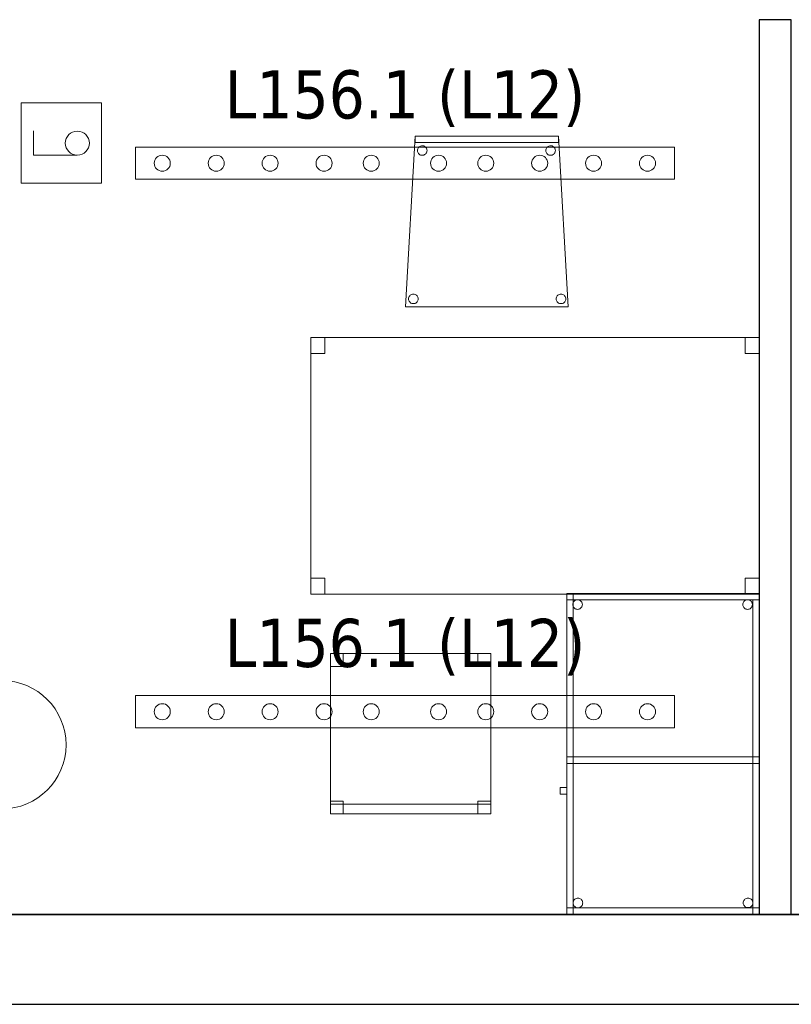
# Model space of a CAD drawing. Header units: metres. Extents: x 391.1 to 427.5, y 12.7 to 28.4.
# Tile 125 of 151: x 416.2 to 418.6, y 12.8 to 15.9. Entities that reach past the tile are written whole.
import ezdxf

# ---------------------------------------------------------------- set-up
doc = ezdxf.new("R2010")
doc.units = ezdxf.units.M
doc.layers.add('01_SUELOS', color=7, linetype='Continuous', lineweight=25, true_color=0x007f00)
for name, color, linetype, lineweight in [('02_MOBILIARIO', 7, 'Continuous', 18), ('A-COLS-____-MCUT', 7, 'Continuous', 18), ('A-COLS-____-OTLN', 7, 'Continuous', 18), ('A-DETL-____-MBND', 7, 'Continuous', 18), ('A-DETL-GENF-OTLN', 7, 'Continuous', 18), ('A-WALL-____-MCUT', 7, 'Continuous', 25), ('A-WALL-____-OTLN', 7, 'Continuous', 25), ('E-LITE-EQPM-IDEN', 7, 'Continuous', 30)]:
    doc.layers.add(name, color=color, linetype=linetype, lineweight=lineweight)
doc.styles.add('Tahoma_4', font='tahoma.ttf', dxfattribs={"height": 0.15})

# ---------------------------------------------------------------- blocks, each defined once
blk = doc.blocks.new('Family - Taula 100X60_P1-154686-04_ENLLUMENAT_P1')
at = {"layer": 'A-DETL-____-MBND', "color": 253, "true_color": 0xaaaaaa}
for p, q in [((0.02, 0.98), (0.02, 1)), ((0.02, 1), (0.62, 1)), ((0.02, 0.98), (0.02, 1)), ((0.62, 1), (0.02, 1)), ((0.62, 1), (0.02, 1)), ((0.02, 1), (0.62, 1)), ((0.02, 1), (0.02, 0)), ((0.02, 0), (0.02, 1)), ((0.62, 1), (0.02, 1)), ((0.02, 1), (0.62, 1)), ((0.02, 1), (0.02, 0)), ((0.02, 0), (0.02, 1)), ((0.04, 0), (0.04, 1)), ((0.04, 1), (0.62, 1)), ((0.62, 1), (0.04, 1)), ((0.04, 1), (0.04, 0)), ((0.62, 1), (0.62, 0.98)), ((0.62, 0.98), (0.62, 1)), ((0.62, 1), (0.62, 0)), ((0.62, 0), (0.62, 1)), ((0.62, 0), (0.62, 1)), ((0.62, 1), (0.62, 0)), ((0.62, 0), (0.62, 1)), ((0.62, 1), (0.62, 0)), ((0.62, 0.98), (0.02, 0.98)), ((0.02, 0.98), (0.62, 0.98)), ((0.0389, 0.965), (0.0391, 0.9676)), ((0.0391, 0.9676), (0.0389, 0.965)), ((0.0391, 0.9624), (0.0389, 0.965)), ((0.0389, 0.965), (0.0391, 0.9624)), ((0.0391, 0.9676), (0.0398, 0.9701)), ((0.0398, 0.9701), (0.0391, 0.9676)), ((0.0398, 0.9599), (0.0391, 0.9624)), ((0.0391, 0.9624), (0.0398, 0.9599)), ((0.0398, 0.9701), (0.0409, 0.9725)), ((0.0409, 0.9725), (0.0398, 0.9701)), ((0.0409, 0.9575), (0.0398, 0.9599)), ((0.0398, 0.9599), (0.0409, 0.9575)), ((0.0409, 0.9725), (0.0424, 0.9746)), ((0.0424, 0.9746), (0.0409, 0.9725)), ((0.0424, 0.9554), (0.0409, 0.9575)), ((0.0409, 0.9575), (0.0424, 0.9554)), ((0.0424, 0.9746), (0.0442, 0.9764)), ((0.0442, 0.9764), (0.0424, 0.9746)), ((0.0442, 0.9536), (0.0424, 0.9554)), ((0.0424, 0.9554), (0.0442, 0.9536)), ((0.0442, 0.9764), (0.0464, 0.9779)), ((0.0464, 0.9779), (0.0442, 0.9764)), ((0.0464, 0.9521), (0.0442, 0.9536)), ((0.0442, 0.9536), (0.0464, 0.9521)), ((0.0464, 0.9779), (0.0487, 0.979)), ((0.0487, 0.979), (0.0464, 0.9779)), ((0.0487, 0.951), (0.0464, 0.9521)), ((0.0464, 0.9521), (0.0487, 0.951)), ((0.0487, 0.979), (0.0512, 0.9797)), ((0.0512, 0.9797), (0.0487, 0.979)), ((0.0512, 0.9797), (0.0538, 0.9799)), ((0.0538, 0.9799), (0.0512, 0.9797)), ((0.0538, 0.9799), (0.0564, 0.9797)), ((0.0564, 0.9797), (0.0538, 0.9799)), ((0.0564, 0.9797), (0.0589, 0.979)), ((0.0589, 0.979), (0.0564, 0.9797)), ((0.0589, 0.979), (0.0613, 0.9779)), ((0.0613, 0.9779), (0.0589, 0.979)), ((0.0613, 0.9521), (0.0589, 0.951)), ((0.0589, 0.951), (0.0613, 0.9521)), ((0.0613, 0.9779), (0.0634, 0.9764)), ((0.0634, 0.9764), (0.0613, 0.9779)), ((0.0634, 0.9536), (0.0613, 0.9521)), ((0.0613, 0.9521), (0.0634, 0.9536)), ((0.0634, 0.9764), (0.0653, 0.9746)), ((0.0653, 0.9746), (0.0634, 0.9764)), ((0.0653, 0.9554), (0.0634, 0.9536)), ((0.0634, 0.9536), (0.0653, 0.9554)), ((0.0653, 0.9746), (0.0668, 0.9725)), ((0.0668, 0.9725), (0.0653, 0.9746)), ((0.0668, 0.9575), (0.0653, 0.9554)), ((0.0653, 0.9554), (0.0668, 0.9575)), ((0.0668, 0.9725), (0.0679, 0.9701)), ((0.0679, 0.9701), (0.0668, 0.9725)), ((0.0679, 0.9599), (0.0668, 0.9575)), ((0.0668, 0.9575), (0.0679, 0.9599)), ((0.0679, 0.9701), (0.0685, 0.9676)), ((0.0685, 0.9676), (0.0679, 0.9701)), ((0.0685, 0.9624), (0.0679, 0.9599)), ((0.0679, 0.9599), (0.0685, 0.9624)), ((0.0685, 0.9676), (0.0688, 0.965)), ((0.0688, 0.965), (0.0685, 0.9676)), ((0.0688, 0.965), (0.0685, 0.9624)), ((0.0685, 0.9624), (0.0688, 0.965)), ((0.5689, 0.965), (0.5691, 0.9676)), ((0.5691, 0.9676), (0.5689, 0.965)), ((0.5691, 0.9624), (0.5689, 0.965)), ((0.5689, 0.965), (0.5691, 0.9624)), ((0.5691, 0.9676), (0.5698, 0.9701)), ((0.5698, 0.9701), (0.5691, 0.9676)), ((0.5698, 0.9599), (0.5691, 0.9624)), ((0.5691, 0.9624), (0.5698, 0.9599)), ((0.5698, 0.9701), (0.5709, 0.9725)), ((0.5709, 0.9725), (0.5698, 0.9701)), ((0.5709, 0.9575), (0.5698, 0.9599)), ((0.5698, 0.9599), (0.5709, 0.9575)), ((0.5709, 0.9725), (0.5724, 0.9746)), ((0.5724, 0.9746), (0.5709, 0.9725)), ((0.5724, 0.9554), (0.5709, 0.9575)), ((0.5709, 0.9575), (0.5724, 0.9554)), ((0.5724, 0.9746), (0.5742, 0.9764)), ((0.5742, 0.9764), (0.5724, 0.9746)), ((0.5742, 0.9536), (0.5724, 0.9554)), ((0.5724, 0.9554), (0.5742, 0.9536)), ((0.5742, 0.9764), (0.5764, 0.9779)), ((0.5764, 0.9779), (0.5742, 0.9764)), ((0.5764, 0.9521), (0.5742, 0.9536)), ((0.5742, 0.9536), (0.5764, 0.9521)), ((0.5764, 0.9779), (0.5787, 0.979)), ((0.5787, 0.979), (0.5764, 0.9779)), ((0.5787, 0.951), (0.5764, 0.9521)), ((0.5764, 0.9521), (0.5787, 0.951)), ((0.5787, 0.979), (0.5812, 0.9797)), ((0.5812, 0.9797), (0.5787, 0.979)), ((0.5812, 0.9797), (0.5838, 0.9799)), ((0.5838, 0.9799), (0.5812, 0.9797)), ((0.5838, 0.9799), (0.5864, 0.9797)), ((0.5864, 0.9797), (0.5838, 0.9799)), ((0.5864, 0.9797), (0.5889, 0.979)), ((0.5889, 0.979), (0.5864, 0.9797)), ((0.5889, 0.979), (0.5913, 0.9779)), ((0.5913, 0.9779), (0.5889, 0.979)), ((0.5913, 0.9521), (0.5889, 0.951)), ((0.5889, 0.951), (0.5913, 0.9521)), ((0.5913, 0.9779), (0.5934, 0.9764)), ((0.5934, 0.9764), (0.5913, 0.9779)), ((0.5934, 0.9536), (0.5913, 0.9521)), ((0.5913, 0.9521), (0.5934, 0.9536)), ((0.5934, 0.9764), (0.5953, 0.9746)), ((0.5953, 0.9746), (0.5934, 0.9764)), ((0.5953, 0.9554), (0.5934, 0.9536)), ((0.5934, 0.9536), (0.5953, 0.9554)), ((0.5953, 0.9746), (0.5968, 0.9725)), ((0.5968, 0.9725), (0.5953, 0.9746)), ((0.5968, 0.9575), (0.5953, 0.9554)), ((0.5953, 0.9554), (0.5968, 0.9575)), ((0.5968, 0.9725), (0.5979, 0.9701)), ((0.5979, 0.9701), (0.5968, 0.9725)), ((0.5979, 0.9599), (0.5968, 0.9575)), ((0.5968, 0.9575), (0.5979, 0.9599)), ((0.5979, 0.9701), (0.5985, 0.9676)), ((0.5985, 0.9676), (0.5979, 0.9701)), ((0.5985, 0.9624), (0.5979, 0.9599)), ((0.5979, 0.9599), (0.5985, 0.9624)), ((0.5985, 0.9676), (0.5988, 0.965)), ((0.5988, 0.965), (0.5985, 0.9676)), ((0.5988, 0.965), (0.5985, 0.9624)), ((0.5985, 0.9624), (0.5988, 0.965)), ((0.6, 0.98), (0.62, 0.98)), ((0.62, 0.98), (0.6, 0.98)), ((0.6, 0), (0.6, 0.98)), ((0.6, 0.98), (0.6, 0)), ((0.62, 0.98), (0.62, 0)), ((0.62, 0), (0.62, 0.98)), ((0.0512, 0.9503), (0.0487, 0.951)), ((0.0487, 0.951), (0.0512, 0.9503)), ((0.0538, 0.9501), (0.0512, 0.9503)), ((0.0512, 0.9503), (0.0538, 0.9501)), ((0.0564, 0.9503), (0.0538, 0.9501)), ((0.0538, 0.9501), (0.0564, 0.9503)), ((0.0589, 0.951), (0.0564, 0.9503)), ((0.0564, 0.9503), (0.0589, 0.951)), ((0.5812, 0.9503), (0.5787, 0.951)), ((0.5787, 0.951), (0.5812, 0.9503)), ((0.5838, 0.9501), (0.5812, 0.9503)), ((0.5812, 0.9503), (0.5838, 0.9501)), ((0.5864, 0.9503), (0.5838, 0.9501)), ((0.5838, 0.9501), (0.5864, 0.9503)), ((0.5889, 0.951), (0.5864, 0.9503)), ((0.5864, 0.9503), (0.5889, 0.951)), ((0.02, 0.49), (0.04, 0.49)), ((0.04, 0.49), (0.02, 0.49)), ((0.02, 0), (0.02, 0.49)), ((0.02, 0.49), (0.02, 0)), ((0.02, 0.47), (0.02, 0.49)), ((0.02, 0.49), (0.62, 0.49)), ((0.02, 0.47), (0.02, 0.49)), ((0.62, 0.49), (0.02, 0.49)), ((0.62, 0.47), (0.02, 0.47)), ((0.02, 0.47), (0.62, 0.47)), ((0.04, 0.47), (0.04, 0.49)), ((0.04, 0.49), (0.62, 0.49)), ((0.04, 0.47), (0.04, 0.49)), ((0.62, 0.49), (0.04, 0.49)), ((0.04, 0.49), (0.04, 0)), ((0.04, 0), (0.04, 0.49)), ((0.62, 0.47), (0.04, 0.47)), ((0.04, 0.47), (0.62, 0.47)), ((0.62, 0.49), (0.62, 0.47)), ((0.62, 0.47), (0.62, 0.49)), ((0.62, 0.49), (0.62, 0.47)), ((0.62, 0.47), (0.62, 0.49)), ((0, 0.3744), (0, 0.3944)), ((0, 0.3944), (0.02, 0.3944)), ((0.02, 0.3944), (0, 0.3944)), ((0, 0.3944), (0, 0.3744)), ((0.02, 0.3744), (0, 0.3744)), ((0, 0.3744), (0.02, 0.3744)), ((0.02, 0.3944), (0.02, 0.3744)), ((0.02, 0.3744), (0.02, 0.3944)), ((0.0401, 0.035), (0.0403, 0.0375)), ((0.0403, 0.0375), (0.0401, 0.035)), ((0.0403, 0.0324), (0.0401, 0.035)), ((0.0401, 0.035), (0.0403, 0.0324)), ((0.0403, 0.0375), (0.041, 0.0401)), ((0.041, 0.0401), (0.0403, 0.0375)), ((0.041, 0.0298), (0.0403, 0.0324)), ((0.0403, 0.0324), (0.041, 0.0298)), ((0.041, 0.0401), (0.0421, 0.0424)), ((0.0421, 0.0424), (0.041, 0.0401)), ((0.0421, 0.0424), (0.0436, 0.0446)), ((0.0436, 0.0446), (0.0421, 0.0424)), ((0.0436, 0.0446), (0.0454, 0.0464)), ((0.0454, 0.0464), (0.0436, 0.0446)), ((0.0454, 0.0464), (0.0475, 0.0479)), ((0.0475, 0.0479), (0.0454, 0.0464)), ((0.0475, 0.0479), (0.0499, 0.049)), ((0.0499, 0.049), (0.0475, 0.0479)), ((0.0499, 0.049), (0.0524, 0.0497)), ((0.0524, 0.0497), (0.0499, 0.049)), ((0.0524, 0.0497), (0.055, 0.0499)), ((0.055, 0.0499), (0.0524, 0.0497)), ((0.055, 0.0499), (0.0576, 0.0497)), ((0.0576, 0.0497), (0.055, 0.0499)), ((0.0576, 0.0497), (0.0601, 0.049)), ((0.0601, 0.049), (0.0576, 0.0497)), ((0.0601, 0.049), (0.0625, 0.0479)), ((0.0625, 0.0479), (0.0601, 0.049)), ((0.0625, 0.0479), (0.0646, 0.0464)), ((0.0646, 0.0464), (0.0625, 0.0479)), ((0.0646, 0.0464), (0.0664, 0.0446)), ((0.0664, 0.0446), (0.0646, 0.0464)), ((0.0664, 0.0446), (0.0679, 0.0424)), ((0.0679, 0.0424), (0.0664, 0.0446)), ((0.0679, 0.0424), (0.069, 0.0401)), ((0.069, 0.0401), (0.0679, 0.0424)), ((0.069, 0.0401), (0.0697, 0.0375)), ((0.0697, 0.0375), (0.069, 0.0401)), ((0.0697, 0.0324), (0.069, 0.0298)), ((0.069, 0.0298), (0.0697, 0.0324)), ((0.0697, 0.0375), (0.0699, 0.035)), ((0.0699, 0.035), (0.0697, 0.0375)), ((0.0699, 0.035), (0.0697, 0.0324)), ((0.0697, 0.0324), (0.0699, 0.035)), ((0.5701, 0.0353), (0.5703, 0.0379)), ((0.5703, 0.0379), (0.5701, 0.0353)), ((0.5703, 0.0327), (0.5701, 0.0353)), ((0.5701, 0.0353), (0.5703, 0.0327)), ((0.5703, 0.0379), (0.571, 0.0404)), ((0.571, 0.0404), (0.5703, 0.0379)), ((0.571, 0.0302), (0.5703, 0.0327)), ((0.5703, 0.0327), (0.571, 0.0302)), ((0.571, 0.0404), (0.5721, 0.0428)), ((0.5721, 0.0428), (0.571, 0.0404)), ((0.5721, 0.0428), (0.5736, 0.0449)), ((0.5736, 0.0449), (0.5721, 0.0428)), ((0.5736, 0.0449), (0.5754, 0.0467)), ((0.5754, 0.0467), (0.5736, 0.0449)), ((0.5754, 0.0467), (0.5776, 0.0482)), ((0.5776, 0.0482), (0.5754, 0.0467)), ((0.5776, 0.0482), (0.5799, 0.0493)), ((0.5799, 0.0493), (0.5776, 0.0482)), ((0.5799, 0.0493), (0.5824, 0.05)), ((0.5824, 0.05), (0.5799, 0.0493)), ((0.5824, 0.05), (0.585, 0.0502)), ((0.585, 0.0502), (0.5824, 0.05)), ((0.585, 0.0502), (0.5876, 0.05)), ((0.5876, 0.05), (0.585, 0.0502)), ((0.5876, 0.05), (0.5901, 0.0493)), ((0.5901, 0.0493), (0.5876, 0.05)), ((0.5901, 0.0493), (0.5925, 0.0482)), ((0.5925, 0.0482), (0.5901, 0.0493)), ((0.5925, 0.0482), (0.5946, 0.0467)), ((0.5946, 0.0467), (0.5925, 0.0482)), ((0.5946, 0.0467), (0.5965, 0.0449)), ((0.5965, 0.0449), (0.5946, 0.0467)), ((0.5965, 0.0449), (0.598, 0.0428)), ((0.598, 0.0428), (0.5965, 0.0449)), ((0.598, 0.0428), (0.5991, 0.0404)), ((0.5991, 0.0404), (0.598, 0.0428)), ((0.5991, 0.0404), (0.5997, 0.0379)), ((0.5997, 0.0379), (0.5991, 0.0404)), ((0.5997, 0.0327), (0.5991, 0.0302)), ((0.5991, 0.0302), (0.5997, 0.0327)), ((0.5997, 0.0379), (0.6, 0.0353)), ((0.6, 0.0353), (0.5997, 0.0379)), ((0.6, 0.0353), (0.5997, 0.0327)), ((0.5997, 0.0327), (0.6, 0.0353)), ((0.02, 0), (0.02, 0.02)), ((0.02, 0.02), (0.62, 0.02)), ((0.02, 0), (0.02, 0.02)), ((0.62, 0.02), (0.02, 0.02)), ((0.04, 0), (0.02, 0)), ((0.04, 0), (0.02, 0)), ((0.62, 0), (0.02, 0)), ((0.02, 0), (0.62, 0)), ((0.02, 0), (0.62, 0)), ((0.62, 0), (0.02, 0)), ((0.02, 0), (0.62, 0)), ((0.62, 0), (0.02, 0)), ((0.0421, 0.0275), (0.041, 0.0298)), ((0.041, 0.0298), (0.0421, 0.0275)), ((0.0436, 0.0254), (0.0421, 0.0275)), ((0.0421, 0.0275), (0.0436, 0.0254)), ((0.0454, 0.0235), (0.0436, 0.0254)), ((0.0436, 0.0254), (0.0454, 0.0235)), ((0.0475, 0.022), (0.0454, 0.0235)), ((0.0454, 0.0235), (0.0475, 0.022)), ((0.0499, 0.0209), (0.0475, 0.022)), ((0.0475, 0.022), (0.0499, 0.0209)), ((0.0524, 0.0202), (0.0499, 0.0209)), ((0.0499, 0.0209), (0.0524, 0.0202)), ((0.055, 0.02), (0.0524, 0.0202)), ((0.0524, 0.0202), (0.055, 0.02)), ((0.0576, 0.0202), (0.055, 0.02)), ((0.055, 0.02), (0.0576, 0.0202)), ((0.0601, 0.0209), (0.0576, 0.0202)), ((0.0576, 0.0202), (0.0601, 0.0209)), ((0.0625, 0.022), (0.0601, 0.0209)), ((0.0601, 0.0209), (0.0625, 0.022)), ((0.0646, 0.0235), (0.0625, 0.022)), ((0.0625, 0.022), (0.0646, 0.0235)), ((0.0664, 0.0254), (0.0646, 0.0235)), ((0.0646, 0.0235), (0.0664, 0.0254)), ((0.0679, 0.0275), (0.0664, 0.0254)), ((0.0664, 0.0254), (0.0679, 0.0275)), ((0.069, 0.0298), (0.0679, 0.0275)), ((0.0679, 0.0275), (0.069, 0.0298)), ((0.5721, 0.0278), (0.571, 0.0302)), ((0.571, 0.0302), (0.5721, 0.0278)), ((0.5736, 0.0257), (0.5721, 0.0278)), ((0.5721, 0.0278), (0.5736, 0.0257)), ((0.5754, 0.0238), (0.5736, 0.0257)), ((0.5736, 0.0257), (0.5754, 0.0238)), ((0.5776, 0.0224), (0.5754, 0.0238)), ((0.5754, 0.0238), (0.5776, 0.0224)), ((0.5799, 0.0213), (0.5776, 0.0224)), ((0.5776, 0.0224), (0.5799, 0.0213)), ((0.5824, 0.0206), (0.5799, 0.0213)), ((0.5799, 0.0213), (0.5824, 0.0206)), ((0.585, 0.0204), (0.5824, 0.0206)), ((0.5824, 0.0206), (0.585, 0.0204)), ((0.5876, 0.0206), (0.585, 0.0204)), ((0.585, 0.0204), (0.5876, 0.0206)), ((0.5901, 0.0213), (0.5876, 0.0206)), ((0.5876, 0.0206), (0.5901, 0.0213)), ((0.5925, 0.0224), (0.5901, 0.0213)), ((0.5901, 0.0213), (0.5925, 0.0224)), ((0.5946, 0.0238), (0.5925, 0.0224)), ((0.5925, 0.0224), (0.5946, 0.0238)), ((0.5965, 0.0257), (0.5946, 0.0238)), ((0.5946, 0.0238), (0.5965, 0.0257)), ((0.598, 0.0278), (0.5965, 0.0257)), ((0.5965, 0.0257), (0.598, 0.0278)), ((0.5991, 0.0302), (0.598, 0.0278)), ((0.598, 0.0278), (0.5991, 0.0302)), ((0.62, 0), (0.6, 0)), ((0.62, 0.02), (0.62, 0)), ((0.62, 0), (0.62, 0.02)), ((0.62, 0), (0.04, 0)), ((0.04, 0), (0.62, 0)), ((0.62, 0), (0.6, 0))]:
    blk.add_line(p, q, dxfattribs=at)
blk = doc.blocks.new('Family - Taula 140X80_P1-154858-04_ENLLUMENAT_P1')
at = {"layer": 'A-DETL-____-MBND', "color": 253, "true_color": 0xaaaaaa}
for p, q in [((0, 0.7501), (0, 0.8001)), ((0, 0.8001), (0.0437, 0.8001)), ((0.0437, 0.8001), (0, 0.8001)), ((0, 0.8001), (0, 0.7501)), ((0, 0), (0, 0.8001)), ((0, 0.8001), (1.3973, 0.8001)), ((1.3973, 0.8001), (0, 0.8001)), ((0, 0.8001), (0, 0)), ((0.0437, 0.8001), (0.0437, 0.7501)), ((0.0437, 0.7501), (0.0437, 0.8001)), ((1.3536, 0.7501), (1.3536, 0.8001)), ((1.3536, 0.8001), (1.3973, 0.8001)), ((1.3973, 0.8001), (1.3536, 0.8001)), ((1.3536, 0.8001), (1.3536, 0.7501)), ((1.3973, 0.8001), (1.3973, 0.7501)), ((1.3973, 0.7501), (1.3973, 0.8001)), ((1.3973, 0.8001), (1.3973, 0)), ((1.3973, 0), (1.3973, 0.8001)), ((0.0437, 0.7501), (0, 0.7501)), ((0, 0.7501), (0.0437, 0.7501)), ((1.3973, 0.7501), (1.3536, 0.7501)), ((1.3536, 0.7501), (1.3973, 0.7501)), ((0, 0), (0, 0.05)), ((0, 0.05), (0.0437, 0.05)), ((0.0437, 0.05), (0, 0.05)), ((0, 0.05), (0, 0)), ((0.0437, 0.05), (0.0437, 0)), ((0.0437, 0), (0.0437, 0.05)), ((1.3536, 0), (1.3536, 0.05)), ((1.3536, 0.05), (1.3973, 0.05)), ((1.3973, 0.05), (1.3536, 0.05)), ((1.3536, 0.05), (1.3536, 0)), ((1.3973, 0.05), (1.3973, 0)), ((1.3973, 0), (1.3973, 0.05)), ((0.0437, 0), (0, 0)), ((0, 0), (0.0437, 0)), ((1.3973, 0), (0, 0)), ((0, 0), (1.3973, 0)), ((1.3973, 0), (1.3536, 0)), ((1.3536, 0), (1.3973, 0))]:
    blk.add_line(p, q, dxfattribs=at)
blk = doc.blocks.new('Family - LONDR55-XX_ZZ-ARQ-CAA-M3D-Londres55-155045-04_ENLLUMENAT_P1')
at = {"layer": '01_SUELOS', "color": 9, "true_color": 0xaad4aa}
for p, q in [((0, 0), (25.4183, 0)), ((25.4183, 0), (0, 0))]:
    blk.add_line(p, q, dxfattribs=at)
blk = doc.blocks.new('Family - Cadira d_Oficina_P1-155090-04_ENLLUMENAT_P1')
at = {"layer": 'A-DETL-____-MBND', "color": 253, "true_color": 0xaaaaaa}
for p, q in [((0, 0.5), (0.04, 0.5)), ((0, 0.46), (0, 0.5)), ((0.04, 0.5), (0, 0.5)), ((0, 0.5), (0, 0.46)), ((0, 0), (0, 0.5)), ((0, 0.5), (0.5, 0.5)), ((0, 0.5), (0, 0)), ((0.5, 0.5), (0, 0.5)), ((0.04, 0.5), (0.04, 0.46)), ((0.04, 0.46), (0.04, 0.5)), ((0.46, 0.5), (0.5, 0.5)), ((0.46, 0.46), (0.46, 0.5)), ((0.5, 0.5), (0.46, 0.5)), ((0.46, 0.5), (0.46, 0.46)), ((0.5, 0.5), (0.5, 0.46)), ((0.5, 0.46), (0.5, 0.5)), ((0.5, 0.5), (0.5, 0)), ((0.5, 0), (0.5, 0.5)), ((0.04, 0.46), (0, 0.46)), ((0, 0.46), (0.04, 0.46)), ((0.5, 0.46), (0.46, 0.46)), ((0.46, 0.46), (0.5, 0.46)), ((0, 0.04), (0.04, 0.04)), ((0, 0), (0, 0.04)), ((0.04, 0.04), (0, 0.04)), ((0, 0.04), (0, 0)), ((0.04, 0.04), (0.04, 0)), ((0.04, 0), (0.04, 0.04)), ((0.46, 0.04), (0.5, 0.04)), ((0.46, 0), (0.46, 0.04)), ((0.5, 0.04), (0.46, 0.04)), ((0.46, 0.04), (0.46, 0)), ((0.5, 0.04), (0.5, 0)), ((0.5, 0), (0.5, 0.04)), ((0, 0.03), (0.5, 0.03)), ((0, 0), (0, 0.03)), ((0.5, 0.03), (0, 0.03)), ((0, 0.03), (0, 0)), ((0.04, 0), (0, 0)), ((0, 0), (0.04, 0)), ((0.5, 0), (0, 0)), ((0, 0), (0.5, 0)), ((0.5, 0), (0, 0)), ((0, 0), (0.5, 0)), ((0.46, 0), (0.5, 0)), ((0.5, 0.03), (0.5, 0)), ((0.5, 0), (0.5, 0.03)), ((0.5, 0), (0.46, 0))]:
    blk.add_line(p, q, dxfattribs=at)
blk = doc.blocks.new('Family - Cadira confient_P1-155118-04_ENLLUMENAT_P1')
at = {"layer": 'A-DETL-____-MBND', "color": 253, "true_color": 0xaaaaaa}
for p, q in [((0, 0), (0.03, 0.5326)), ((0.03, 0.5326), (0, 0)), ((0.03, 0.5126), (0.03, 0.5326)), ((0.03, 0.5326), (0.4765, 0.5326)), ((0.03, 0.5326), (0.03, 0.5126)), ((0.4765, 0.5326), (0.03, 0.5326)), ((0.03, 0.5326), (0.4765, 0.5326)), ((0.4765, 0.5326), (0.03, 0.5326)), ((0.4765, 0.5326), (0.4765, 0.5126)), ((0.4765, 0.5126), (0.4765, 0.5326)), ((0.4765, 0.5326), (0.5065, 0)), ((0.5065, 0), (0.4765, 0.5326)), ((0.4765, 0.5126), (0.03, 0.5126)), ((0.03, 0.5126), (0.4765, 0.5126)), ((0.0371, 0.49), (0.0378, 0.4926)), ((0.0378, 0.4926), (0.0371, 0.49)), ((0.0378, 0.4926), (0.0389, 0.4949)), ((0.0389, 0.4949), (0.0378, 0.4926)), ((0.0389, 0.4949), (0.0404, 0.4971)), ((0.0404, 0.4971), (0.0389, 0.4949)), ((0.0404, 0.4971), (0.0422, 0.4989)), ((0.0422, 0.4989), (0.0404, 0.4971)), ((0.0422, 0.4989), (0.0443, 0.5004)), ((0.0443, 0.5004), (0.0422, 0.4989)), ((0.0443, 0.5004), (0.0467, 0.5015)), ((0.0467, 0.5015), (0.0443, 0.5004)), ((0.0467, 0.5015), (0.0492, 0.5022)), ((0.0492, 0.5022), (0.0467, 0.5015)), ((0.0492, 0.5022), (0.0518, 0.5024)), ((0.0518, 0.5024), (0.0492, 0.5022)), ((0.0518, 0.5024), (0.0544, 0.5022)), ((0.0544, 0.5022), (0.0518, 0.5024)), ((0.0544, 0.5022), (0.0569, 0.5016)), ((0.0569, 0.5016), (0.0544, 0.5022)), ((0.0569, 0.5016), (0.0593, 0.5005)), ((0.0593, 0.5005), (0.0569, 0.5016)), ((0.0593, 0.5005), (0.0614, 0.499)), ((0.0614, 0.499), (0.0593, 0.5005)), ((0.0614, 0.499), (0.0633, 0.4972)), ((0.0633, 0.4972), (0.0614, 0.499)), ((0.0633, 0.4972), (0.0648, 0.495)), ((0.0648, 0.495), (0.0633, 0.4972)), ((0.0648, 0.495), (0.0659, 0.4927)), ((0.0659, 0.4927), (0.0648, 0.495)), ((0.0659, 0.4927), (0.0666, 0.4902)), ((0.0666, 0.4902), (0.0659, 0.4927)), ((0.4371, 0.49), (0.4378, 0.4926)), ((0.4378, 0.4926), (0.4371, 0.49)), ((0.4378, 0.4926), (0.4389, 0.4949)), ((0.4389, 0.4949), (0.4378, 0.4926)), ((0.4389, 0.4949), (0.4404, 0.4971)), ((0.4404, 0.4971), (0.4389, 0.4949)), ((0.4404, 0.4971), (0.4422, 0.4989)), ((0.4422, 0.4989), (0.4404, 0.4971)), ((0.4422, 0.4989), (0.4443, 0.5004)), ((0.4443, 0.5004), (0.4422, 0.4989)), ((0.4443, 0.5004), (0.4467, 0.5015)), ((0.4467, 0.5015), (0.4443, 0.5004)), ((0.4467, 0.5015), (0.4492, 0.5022)), ((0.4492, 0.5022), (0.4467, 0.5015)), ((0.4492, 0.5022), (0.4518, 0.5024)), ((0.4518, 0.5024), (0.4492, 0.5022)), ((0.4518, 0.5024), (0.4544, 0.5022)), ((0.4544, 0.5022), (0.4518, 0.5024)), ((0.4544, 0.5022), (0.4569, 0.5016)), ((0.4569, 0.5016), (0.4544, 0.5022)), ((0.4569, 0.5016), (0.4593, 0.5005)), ((0.4593, 0.5005), (0.4569, 0.5016)), ((0.4593, 0.5005), (0.4614, 0.499)), ((0.4614, 0.499), (0.4593, 0.5005)), ((0.4614, 0.499), (0.4633, 0.4972)), ((0.4633, 0.4972), (0.4614, 0.499)), ((0.4633, 0.4972), (0.4648, 0.495)), ((0.4648, 0.495), (0.4633, 0.4972)), ((0.4648, 0.495), (0.4659, 0.4927)), ((0.4659, 0.4927), (0.4648, 0.495)), ((0.4659, 0.4927), (0.4666, 0.4902)), ((0.4666, 0.4902), (0.4659, 0.4927)), ((0.0369, 0.4874), (0.0371, 0.49)), ((0.0371, 0.49), (0.0369, 0.4874)), ((0.0372, 0.4848), (0.0369, 0.4874)), ((0.0369, 0.4874), (0.0372, 0.4848)), ((0.0378, 0.4823), (0.0372, 0.4848)), ((0.0372, 0.4848), (0.0378, 0.4823)), ((0.039, 0.48), (0.0378, 0.4823)), ((0.0378, 0.4823), (0.039, 0.48)), ((0.0405, 0.4779), (0.039, 0.48)), ((0.039, 0.48), (0.0405, 0.4779)), ((0.0423, 0.476), (0.0405, 0.4779)), ((0.0405, 0.4779), (0.0423, 0.476)), ((0.0445, 0.4745), (0.0423, 0.476)), ((0.0423, 0.476), (0.0445, 0.4745)), ((0.0468, 0.4734), (0.0445, 0.4745)), ((0.0445, 0.4745), (0.0468, 0.4734)), ((0.0493, 0.4728), (0.0468, 0.4734)), ((0.0468, 0.4734), (0.0493, 0.4728)), ((0.0519, 0.4726), (0.0493, 0.4728)), ((0.0493, 0.4728), (0.0519, 0.4726)), ((0.0545, 0.4728), (0.0519, 0.4726)), ((0.0519, 0.4726), (0.0545, 0.4728)), ((0.057, 0.4735), (0.0545, 0.4728)), ((0.0545, 0.4728), (0.057, 0.4735)), ((0.0594, 0.4746), (0.057, 0.4735)), ((0.057, 0.4735), (0.0594, 0.4746)), ((0.0615, 0.4761), (0.0594, 0.4746)), ((0.0594, 0.4746), (0.0615, 0.4761)), ((0.0633, 0.478), (0.0615, 0.4761)), ((0.0615, 0.4761), (0.0633, 0.478)), ((0.0648, 0.4801), (0.0633, 0.478)), ((0.0633, 0.478), (0.0648, 0.4801)), ((0.0659, 0.4825), (0.0648, 0.4801)), ((0.0648, 0.4801), (0.0659, 0.4825)), ((0.0666, 0.485), (0.0659, 0.4825)), ((0.0659, 0.4825), (0.0666, 0.485)), ((0.0666, 0.4902), (0.0668, 0.4876)), ((0.0668, 0.4876), (0.0666, 0.4902)), ((0.0668, 0.4876), (0.0666, 0.485)), ((0.0666, 0.485), (0.0668, 0.4876)), ((0.4369, 0.4874), (0.4371, 0.49)), ((0.4371, 0.49), (0.4369, 0.4874)), ((0.4372, 0.4848), (0.4369, 0.4874)), ((0.4369, 0.4874), (0.4372, 0.4848)), ((0.4378, 0.4823), (0.4372, 0.4848)), ((0.4372, 0.4848), (0.4378, 0.4823)), ((0.439, 0.48), (0.4378, 0.4823)), ((0.4378, 0.4823), (0.439, 0.48)), ((0.4405, 0.4779), (0.439, 0.48)), ((0.439, 0.48), (0.4405, 0.4779)), ((0.4423, 0.476), (0.4405, 0.4779)), ((0.4405, 0.4779), (0.4423, 0.476)), ((0.4445, 0.4745), (0.4423, 0.476)), ((0.4423, 0.476), (0.4445, 0.4745)), ((0.4468, 0.4734), (0.4445, 0.4745)), ((0.4445, 0.4745), (0.4468, 0.4734)), ((0.4493, 0.4728), (0.4468, 0.4734)), ((0.4468, 0.4734), (0.4493, 0.4728)), ((0.4519, 0.4726), (0.4493, 0.4728)), ((0.4493, 0.4728), (0.4519, 0.4726)), ((0.4545, 0.4728), (0.4519, 0.4726)), ((0.4519, 0.4726), (0.4545, 0.4728)), ((0.457, 0.4735), (0.4545, 0.4728)), ((0.4545, 0.4728), (0.457, 0.4735)), ((0.4594, 0.4746), (0.457, 0.4735)), ((0.457, 0.4735), (0.4594, 0.4746)), ((0.4615, 0.4761), (0.4594, 0.4746)), ((0.4594, 0.4746), (0.4615, 0.4761)), ((0.4633, 0.478), (0.4615, 0.4761)), ((0.4615, 0.4761), (0.4633, 0.478)), ((0.4648, 0.4801), (0.4633, 0.478)), ((0.4633, 0.478), (0.4648, 0.4801)), ((0.4659, 0.4825), (0.4648, 0.4801)), ((0.4648, 0.4801), (0.4659, 0.4825)), ((0.4666, 0.485), (0.4659, 0.4825)), ((0.4659, 0.4825), (0.4666, 0.485)), ((0.4666, 0.4902), (0.4668, 0.4876)), ((0.4668, 0.4876), (0.4666, 0.4902)), ((0.4668, 0.4876), (0.4666, 0.485)), ((0.4666, 0.485), (0.4668, 0.4876)), ((0.0102, 0.0301), (0.0113, 0.0325)), ((0.0113, 0.0325), (0.0102, 0.0301)), ((0.0113, 0.0325), (0.0127, 0.0346)), ((0.0127, 0.0346), (0.0113, 0.0325)), ((0.0127, 0.0346), (0.0146, 0.0365)), ((0.0146, 0.0365), (0.0127, 0.0346)), ((0.0146, 0.0365), (0.0167, 0.038)), ((0.0167, 0.038), (0.0146, 0.0365)), ((0.0167, 0.038), (0.0191, 0.0391)), ((0.0191, 0.0391), (0.0167, 0.038)), ((0.0191, 0.0391), (0.0216, 0.0398)), ((0.0216, 0.0398), (0.0191, 0.0391)), ((0.0216, 0.0398), (0.0242, 0.04)), ((0.0242, 0.04), (0.0216, 0.0398)), ((0.0242, 0.04), (0.0268, 0.0398)), ((0.0268, 0.0398), (0.0242, 0.04)), ((0.0268, 0.0398), (0.0293, 0.0392)), ((0.0293, 0.0392), (0.0268, 0.0398)), ((0.0293, 0.0392), (0.0316, 0.0381)), ((0.0316, 0.0381), (0.0293, 0.0392)), ((0.0316, 0.0381), (0.0338, 0.0366)), ((0.0338, 0.0366), (0.0316, 0.0381)), ((0.0338, 0.0366), (0.0356, 0.0347)), ((0.0356, 0.0347), (0.0338, 0.0366)), ((0.0356, 0.0347), (0.0371, 0.0326)), ((0.0371, 0.0326), (0.0356, 0.0347)), ((0.0371, 0.0326), (0.0382, 0.0303)), ((0.0382, 0.0303), (0.0371, 0.0326)), ((0.4702, 0.0301), (0.4713, 0.0325)), ((0.4713, 0.0325), (0.4702, 0.0301)), ((0.4713, 0.0325), (0.4727, 0.0346)), ((0.4727, 0.0346), (0.4713, 0.0325)), ((0.4727, 0.0346), (0.4746, 0.0365)), ((0.4746, 0.0365), (0.4727, 0.0346)), ((0.4746, 0.0365), (0.4767, 0.038)), ((0.4767, 0.038), (0.4746, 0.0365)), ((0.4767, 0.038), (0.4791, 0.0391)), ((0.4791, 0.0391), (0.4767, 0.038)), ((0.4791, 0.0391), (0.4816, 0.0398)), ((0.4816, 0.0398), (0.4791, 0.0391)), ((0.4816, 0.0398), (0.4842, 0.04)), ((0.4842, 0.04), (0.4816, 0.0398)), ((0.4842, 0.04), (0.4868, 0.0398)), ((0.4868, 0.0398), (0.4842, 0.04)), ((0.4868, 0.0398), (0.4893, 0.0392)), ((0.4893, 0.0392), (0.4868, 0.0398)), ((0.4893, 0.0392), (0.4916, 0.0381)), ((0.4916, 0.0381), (0.4893, 0.0392)), ((0.4916, 0.0381), (0.4938, 0.0366)), ((0.4938, 0.0366), (0.4916, 0.0381)), ((0.4938, 0.0366), (0.4956, 0.0347)), ((0.4956, 0.0347), (0.4938, 0.0366)), ((0.4956, 0.0347), (0.4971, 0.0326)), ((0.4971, 0.0326), (0.4956, 0.0347)), ((0.4971, 0.0326), (0.4982, 0.0303)), ((0.4982, 0.0303), (0.4971, 0.0326)), ((0.5065, 0), (0, 0)), ((0, 0), (0.5065, 0)), ((0.0093, 0.025), (0.0095, 0.0276)), ((0.0095, 0.0276), (0.0093, 0.025)), ((0.0095, 0.0224), (0.0093, 0.025)), ((0.0093, 0.025), (0.0095, 0.0224)), ((0.0095, 0.0276), (0.0102, 0.0301)), ((0.0102, 0.0301), (0.0095, 0.0276)), ((0.0102, 0.0199), (0.0095, 0.0224)), ((0.0095, 0.0224), (0.0102, 0.0199)), ((0.0113, 0.0176), (0.0102, 0.0199)), ((0.0102, 0.0199), (0.0113, 0.0176)), ((0.0128, 0.0154), (0.0113, 0.0176)), ((0.0113, 0.0176), (0.0128, 0.0154)), ((0.0147, 0.0136), (0.0128, 0.0154)), ((0.0128, 0.0154), (0.0147, 0.0136)), ((0.0168, 0.0121), (0.0147, 0.0136)), ((0.0147, 0.0136), (0.0168, 0.0121)), ((0.0192, 0.011), (0.0168, 0.0121)), ((0.0168, 0.0121), (0.0192, 0.011)), ((0.0217, 0.0104), (0.0192, 0.011)), ((0.0192, 0.011), (0.0217, 0.0104)), ((0.0243, 0.0102), (0.0217, 0.0104)), ((0.0217, 0.0104), (0.0243, 0.0102)), ((0.0269, 0.0104), (0.0243, 0.0102)), ((0.0243, 0.0102), (0.0269, 0.0104)), ((0.0294, 0.0111), (0.0269, 0.0104)), ((0.0269, 0.0104), (0.0294, 0.0111)), ((0.0318, 0.0122), (0.0294, 0.0111)), ((0.0294, 0.0111), (0.0318, 0.0122)), ((0.0339, 0.0137), (0.0318, 0.0122)), ((0.0318, 0.0122), (0.0339, 0.0137)), ((0.0357, 0.0155), (0.0339, 0.0137)), ((0.0339, 0.0137), (0.0357, 0.0155)), ((0.0372, 0.0177), (0.0357, 0.0155)), ((0.0357, 0.0155), (0.0372, 0.0177)), ((0.0383, 0.02), (0.0372, 0.0177)), ((0.0372, 0.0177), (0.0383, 0.02)), ((0.0382, 0.0303), (0.0389, 0.0278)), ((0.0389, 0.0278), (0.0382, 0.0303)), ((0.0389, 0.0226), (0.0383, 0.02)), ((0.0383, 0.02), (0.0389, 0.0226)), ((0.0389, 0.0278), (0.0392, 0.0252)), ((0.0392, 0.0252), (0.0389, 0.0278)), ((0.0392, 0.0252), (0.0389, 0.0226)), ((0.0389, 0.0226), (0.0392, 0.0252)), ((0.4693, 0.025), (0.4695, 0.0276)), ((0.4695, 0.0276), (0.4693, 0.025)), ((0.4695, 0.0224), (0.4693, 0.025)), ((0.4693, 0.025), (0.4695, 0.0224)), ((0.4695, 0.0276), (0.4702, 0.0301)), ((0.4702, 0.0301), (0.4695, 0.0276)), ((0.4702, 0.0199), (0.4695, 0.0224)), ((0.4695, 0.0224), (0.4702, 0.0199)), ((0.4713, 0.0176), (0.4702, 0.0199)), ((0.4702, 0.0199), (0.4713, 0.0176)), ((0.4728, 0.0154), (0.4713, 0.0176)), ((0.4713, 0.0176), (0.4728, 0.0154)), ((0.4747, 0.0136), (0.4728, 0.0154)), ((0.4728, 0.0154), (0.4747, 0.0136)), ((0.4768, 0.0121), (0.4747, 0.0136)), ((0.4747, 0.0136), (0.4768, 0.0121)), ((0.4792, 0.011), (0.4768, 0.0121)), ((0.4768, 0.0121), (0.4792, 0.011)), ((0.4817, 0.0104), (0.4792, 0.011)), ((0.4792, 0.011), (0.4817, 0.0104)), ((0.4843, 0.0102), (0.4817, 0.0104)), ((0.4817, 0.0104), (0.4843, 0.0102)), ((0.4869, 0.0104), (0.4843, 0.0102)), ((0.4843, 0.0102), (0.4869, 0.0104)), ((0.4894, 0.0111), (0.4869, 0.0104)), ((0.4869, 0.0104), (0.4894, 0.0111)), ((0.4918, 0.0122), (0.4894, 0.0111)), ((0.4894, 0.0111), (0.4918, 0.0122)), ((0.4939, 0.0137), (0.4918, 0.0122)), ((0.4918, 0.0122), (0.4939, 0.0137)), ((0.4957, 0.0155), (0.4939, 0.0137)), ((0.4939, 0.0137), (0.4957, 0.0155)), ((0.4972, 0.0177), (0.4957, 0.0155)), ((0.4957, 0.0155), (0.4972, 0.0177)), ((0.4983, 0.02), (0.4972, 0.0177)), ((0.4972, 0.0177), (0.4983, 0.02)), ((0.4982, 0.0303), (0.4989, 0.0278)), ((0.4989, 0.0278), (0.4982, 0.0303)), ((0.4989, 0.0226), (0.4983, 0.02)), ((0.4983, 0.02), (0.4989, 0.0226)), ((0.4989, 0.0278), (0.4992, 0.0252)), ((0.4992, 0.0252), (0.4989, 0.0278)), ((0.4992, 0.0252), (0.4989, 0.0226)), ((0.4989, 0.0226), (0.4992, 0.0252))]:
    blk.add_line(p, q, dxfattribs=at)
blk = doc.blocks.new('Family - Mur P1-155141-04_ENLLUMENAT_P1')
at = {"layer": 'A-WALL-____-MCUT', "color": 253, "true_color": 0xaaaaaa}
for p, q in [((25.4738, 0.28), (0.0555, 0.28)), ((0, 0), (25.4157, 0))]:
    blk.add_line(p, q, dxfattribs=at)
at = {"layer": 'A-WALL-____-OTLN', "color": 253, "true_color": 0xaaaaaa}
for p, q in [((25.4738, 0.28), (0.0555, 0.28)), ((0, 0), (25.4157, 0))]:
    blk.add_line(p, q, dxfattribs=at)
at = {"layer": 'A-WALL-____-OTLN', "color": 253, "lineweight": 18, "true_color": 0xaaaaaa}
blk.add_line((0, 0), (25.4157, 0), dxfattribs=at)
blk = doc.blocks.new('Family - Envans P1-155264-04_ENLLUMENAT_P1')
at = {"layer": 'A-WALL-____-MCUT', "color": 253, "true_color": 0xaaaaaa}
for p, q in [((2.7888, 0.1), (0, 0.1)), ((0, 0.1), (0, 0)), ((2.7888, 0), (2.7888, 0.1)), ((0, 0), (2.7888, 0))]:
    blk.add_line(p, q, dxfattribs=at)
at = {"layer": 'A-WALL-____-OTLN', "color": 253, "true_color": 0xaaaaaa}
for p, q in [((2.7888, 0.1), (0, 0.1)), ((0, 0.1), (0, 0)), ((2.7888, 0), (2.7888, 0.1)), ((0, 0), (2.7888, 0))]:
    blk.add_line(p, q, dxfattribs=at)
at = {"layer": 'A-WALL-____-OTLN', "color": 253, "lineweight": 18, "true_color": 0xaaaaaa}
blk.add_line((0, 0), (2.7888, 0), dxfattribs=at)
blk = doc.blocks.new('Family - Pilar P1-155273-04_ENLLUMENAT_P1')
at = {"layer": 'A-COLS-____-MCUT', "color": 253, "true_color": 0xaaaaaa}
for start, end in [(360, 180), (180, 360)]:
    blk.add_arc((0.2, 0.2), 0.2, start, end, dxfattribs=at)
at = {"layer": 'A-COLS-____-OTLN', "color": 253, "true_color": 0xaaaaaa}
for start, end in [(360, 180), (180, 360)]:
    blk.add_arc((0.2, 0.2), 0.2, start, end, dxfattribs=at)
blk = doc.blocks.new('LONDR55-XX_ZZ-ARQ-CAA-M3D-Londres55_ifc-1-04_ENLLUMENAT_P1')
at = {"layer": '01_SUELOS', "color": 253, "lineweight": 18, "true_color": 0xaaaaaa}
blk.add_blockref('Family - LONDR55-XX_ZZ-ARQ-CAA-M3D-Londres55-155045-04_ENLLUMENAT_P1', (398.2972, 13.1206), dxfattribs=at)
at = {"layer": '02_MOBILIARIO', "color": 253, "lineweight": 18, "true_color": 0xaaaaaa}
for name, p in [('Family - Cadira confient_P1-155118-04_ENLLUMENAT_P1', (417.3953, 15.0142)), ('Family - Taula 140X80_P1-154858-04_ENLLUMENAT_P1', (417.0999, 14.1185)), ('Family - Taula 100X60_P1-154686-04_ENLLUMENAT_P1', (417.8773, 13.1215)), ('Family - Cadira d_Oficina_P1-155090-04_ENLLUMENAT_P1', (417.1608, 13.434))]:
    blk.add_blockref(name, p, dxfattribs=at)
at = {"layer": 'A-COLS-____-OTLN', "color": 253, "lineweight": 18, "true_color": 0xaaaaaa}
blk.add_blockref('Family - Pilar P1-155273-04_ENLLUMENAT_P1', (415.937, 13.4495), dxfattribs=at)
at = {"layer": 'A-WALL-____-OTLN', "color": 253, "lineweight": 18, "true_color": 0xaaaaaa, "rotation": 270}
blk.add_blockref('Family - Envans P1-155264-04_ENLLUMENAT_P1', (418.4973, 15.9095), dxfattribs=at)
at = {"layer": 'A-WALL-____-OTLN', "color": 253, "lineweight": 18, "true_color": 0xaaaaaa}
blk.add_blockref('Family - Mur P1-155141-04_ENLLUMENAT_P1', (398.2417, 12.8406), dxfattribs=at)
blk = doc.blocks.new('ZYR_06_02_05 LLuminària Suspesa - L 12-850701-04_ENLLUMENAT_P1')
at = {"layer": 'A-DETL-GENF-OTLN', "color": 92, "true_color": 0x00c400}
for p, q in [((-0.84, 0.05), (0.84, 0.05)), ((-0.84, -0.05), (-0.84, 0.05)), ((0.84, 0.05), (0.84, -0.05)), ((0.84, -0.05), (-0.84, -0.05))]:
    blk.add_line(p, q, dxfattribs=at)
for centre in [(-0.756, 0), (-0.588, 0), (-0.42, 0), (-0.252, 0), (-0.105, 0), (0.105, 0), (0.252, 0), (0.42, 0), (0.588, 0), (0.756, 0)]:
    blk.add_circle(centre, 0.025, dxfattribs=at)
blk = doc.blocks.new('ZYR_06_01 Mecanismes - 01 Interruptor-862461-04_ENLLUMENAT_P1')
at = {"layer": 'A-DETL-GENF-OTLN', "color": 92, "true_color": 0x00c400}
for p, q in [((0.1158, 0), (0.3658, 0)), ((0.1158, -0.25), (0.1158, 0)), ((0.3658, 0), (0.3658, -0.25)), ((0.2028, -0.038), (0.2788, -0.038)), ((0.2028, -0.175), (0.2028, -0.038)), ((0.3658, -0.25), (0.1158, -0.25))]:
    blk.add_line(p, q, dxfattribs=at)
blk.add_circle((0.2403, -0.175), 0.0375, dxfattribs=at)

msp = doc.modelspace()

# ---------------------------------------------------------------- block references
at = {"lineweight": 5}
msp.add_blockref('LONDR55-XX_ZZ-ARQ-CAA-M3D-Londres55_ifc-1-04_ENLLUMENAT_P1', (0, 0), dxfattribs=at)
at = {"layer": 'A-DETL-GENF-OTLN', "color": 92, "true_color": 0x00c400}
for name, p, rotation in [('ZYR_06_01 Mecanismes - 01 Interruptor-862461-04_ENLLUMENAT_P1', (416.1973, 15.2844), 90.00000000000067), ('ZYR_06_02_05 LLuminària Suspesa - L 12-850701-04_ENLLUMENAT_P1', (417.3931, 15.4621), 180), ('ZYR_06_02_05 LLuminària Suspesa - L 12-850701-04_ENLLUMENAT_P1', (417.3931, 13.7526), 180)]:
    msp.add_blockref(name, p, dxfattribs=dict(at, rotation=rotation))

# ---------------------------------------------------------------- texts
at = {"layer": 'E-LITE-EQPM-IDEN', "char_height": 0.15, "width": 1.366877, "attachment_point": 1, "style": 'Tahoma_4'}
for insert in [(416.8319, 15.7517), (416.8319, 14.0421)]:
    msp.add_mtext('L156.1 (L12)', dxfattribs=dict(at, insert=insert))

doc.saveas('drawing.dxf')
